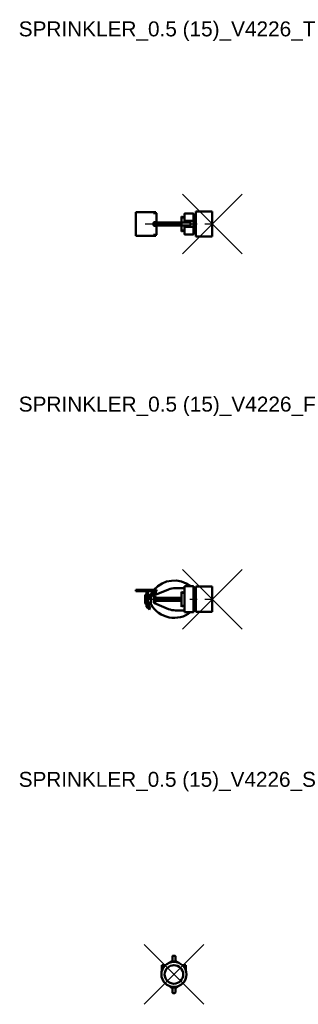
# Model space of a CAD drawing. Header units: inches. Extents: x 7.8 to 17.2, y 11.6 to 44.5.
import ezdxf

# ---------------------------------------------------------------- set-up
doc = ezdxf.new("R2010")
doc.units = ezdxf.units.IN
doc.header["$MEASUREMENT"] = 0
doc.header["$PDMODE"] = 3
doc.linetypes.add('CENTER', pattern=[2, 1.25, -0.25, 0.25, -0.25])
for name, color, linetype in [('CL', 1, 'CENTER'), ('NODES', 4, 'Continuous'), ('VIC_INFO', 30, 'Continuous')]:
    doc.layers.add(name, color=color, linetype=linetype)
doc.layers.add('REF', color=2, linetype='Continuous', true_color=0xffff00)
doc.layers.add('Visible (ANSI)', color=7, linetype='Continuous', lineweight=50)
doc.styles.get("Standard").update_dxf_attribs({"font": 'arial.ttf'})

# ---------------------------------------------------------------- blocks, each defined once
blk = doc.blocks.new('Sprinkler_QR_SW_BSPT_0.5 (15)_V4226_T', base_point=(1.281, 0))
at = {"layer": 'CL'}
blk.add_line((-0.969, 0), (1.281, 0), dxfattribs=at)
at = {"layer": 'NODES'}
blk.add_point((1.281, 0), dxfattribs=at)
at = {"layer": 'Visible (ANSI)'}
for p, q in [((-1.281, -0.4), (-1.281, 0.4)), ((-1.281, 0.4), (-0.681, 0.4)), ((-0.606, 0.4), (-0.681, 0.4)), ((-0.681, 0.36), (-0.581, 0.36)), ((-0.606, 0.4), (-0.606, 0.36)), ((-0.581, 0.36), (-0.581, 0.06)), ((0.356, 0.34), (0.356, 0.086)), ((0.646, 0.35), (0.366, 0.35)), ((0.656, 0.096), (0.656, 0.34)), ((1.281, 0.42), (0.736, 0.42)), ((0.736, 0.42), (0.736, -0.42)), ((1.281, 0.42), (1.281, -0.42)), ((-0.681, 0.035), (-0.681, -0.035)), ((-0.676, 0.05), (0.531, 0.05)), ((-0.656, 0.06), (-0.656, 0.05)), ((-0.581, 0.06), (-0.656, 0.06)), ((-0.608, 0.06), (-0.608, 0.05)), ((-0.508, 0.05), (-0.579, 0.06)), ((0.356, 0.192), (0.256, 0.25)), ((0.256, 0.25), (0.256, 0.05)), ((0.356, 0.05), (0.356, 0.086)), ((0.646, 0.1), (0.366, 0.1)), ((0.556, -0.035), (0.556, 0.035)), ((0.656, -0.096), (0.656, 0.096)), ((0.531, -0.05), (-0.676, -0.05)), ((-0.656, -0.05), (-0.656, -0.06)), ((-0.581, -0.06), (-0.656, -0.06)), ((-0.608, -0.05), (-0.608, -0.06)), ((-0.581, -0.36), (-0.581, -0.06)), ((-0.508, -0.05), (-0.579, -0.06)), ((0.256, -0.05), (0.256, -0.25)), ((0.356, -0.192), (0.256, -0.25)), ((0.356, -0.086), (0.356, -0.05)), ((0.356, -0.086), (0.356, -0.34)), ((0.646, -0.1), (0.366, -0.1)), ((0.656, -0.34), (0.656, -0.096)), ((-0.681, -0.4), (-1.281, -0.4)), ((-0.681, -0.36), (-0.581, -0.36)), ((-0.606, -0.4), (-0.681, -0.4)), ((-0.606, -0.36), (-0.606, -0.4)), ((0.366, -0.35), (0.646, -0.35)), ((1.281, -0.42), (0.736, -0.42))]:
    blk.add_line(p, q, dxfattribs=at)
for centre, radius, start, end in [((0.366, 0.34), 0.01, 90, 180), ((0.646, 0.34), 0.01, 0, 90), ((0.696, 0.34), 0.04, 180, 0), ((-0.656, 0.035), 0.025, 90, 180), ((-0.583, 0.035), 0.025, 82.2316, 143.1301), ((-0.656, -0.035), 0.025, 180, 270), ((-0.583, -0.035), 0.025, 216.8699, 277.7684), ((0.696, -0.34), 0.04, 0, 180), ((0.366, -0.34), 0.01, 180, 270), ((0.646, -0.34), 0.01, 270, 0)]:
    blk.add_arc(centre, radius, start, end, dxfattribs=at)
for centre, major_axis, ratio, start_param, end_param in [((0.366, 0.086), (0, 0.0141), 0.707209, 0, 1.570796), ((0.646, 0.096), (0.01, 0), 0.414299, 0, 1.570796), ((0.366, -0.086), (0, -0.0141), 0.707209, 4.712389, 6.283185), ((0.646, -0.096), (0.01, 0), 0.414299, 4.712389, 6.283185)]:
    blk.add_ellipse(centre, major_axis=major_axis, ratio=ratio, start_param=start_param, end_param=end_param, dxfattribs=at)
for points, knots in [([(-0.666, 0.05), (-0.669, 0.05), (-0.671, 0.05), (-0.673, 0.051), (-0.674, 0.051), (-0.675, 0.051), (-0.675, 0.051), (-0.675, 0.052)], [0, 0, 0, 0, 0.02930873, 0.02930873, 0.05460818, 0.05460818, 0.05873123, 0.05873123, 0.05873123, 0.05873123]), ([(0.531, 0.05), (0.535, 0.05), (0.538, 0.05), (0.544, 0.048), (0.547, 0.047), (0.551, 0.044), (0.553, 0.042), (0.555, 0.04), (0.556, 0.039), (0.556, 0.037), (0.556, 0.036), (0.556, 0.035)], [0.23104497, 0.23104497, 0.23104497, 0.23104497, 0.25527115, 0.25527115, 0.27491297, 0.27491297, 0.29354479, 0.29354479, 0.3006005, 0.3006005, 0.307012, 0.307012, 0.307012, 0.307012]), ([(-0.666, -0.05), (-0.669, -0.05), (-0.671, -0.05), (-0.673, -0.051), (-0.674, -0.051), (-0.675, -0.051), (-0.675, -0.051), (-0.675, -0.052)], [0, 0, 0, 0, 0.02932505, 0.02932505, 0.05463252, 0.05463252, 0.05873504, 0.05873504, 0.05873504, 0.05873504]), ([(0.556, -0.035), (0.556, -0.036), (0.556, -0.037), (0.556, -0.039), (0.555, -0.04), (0.553, -0.042), (0.551, -0.044), (0.547, -0.047), (0.544, -0.048), (0.538, -0.05), (0.535, -0.05), (0.531, -0.05)], [0, 0, 0, 0, 0.0064115, 0.0064115, 0.01346721, 0.01346721, 0.03209903, 0.03209903, 0.05174085, 0.05174085, 0.07596702, 0.07596702, 0.07596702, 0.07596702])]:
    blk.add_open_spline(points, degree=3, knots=knots, dxfattribs=at)
at = {"layer": 'VIC_INFO'}
for tag, p, flags in [('VIC_MARK', (0, 0), 1), ('VIC_AREA', (0, 0), 1), ('VIC_ZONE', (0, 0), 1), ('VIC_SEQUENCE', (0, 0), 1), ('SERVICE', (0, 0), 1), ('MANUFACTURER', (0, 0), 1), ('ENDCOND', (0, 0), 1), ('SIZE', (-0.619, -0.503), 9), ('SIZE_MM', (-0.619, -0.691), 9), ('UID', (0.231, -0.503), 9), ('DESC', (0.231, -0.683), 9), ('WGHT', (-0.619, -0.878), 9), ('P/N_1', (-0.619, -1.066), 9), ('USER_1', (0.231, -0.878), 9), ('USER_2', (0.231, -1.066), 9), ('P/N_2', (-0.619, -1.253), 9), ('PCS', (0.231, -1.253), 9), ('URL', (-0.618, -1.541), 9), ('STYLENO', (0.234, -1.514), 9)]:
    blk.add_attdef(tag, p, '', height=0.125, dxfattribs=dict(at, flags=flags))
blk = doc.blocks.new('Sprinkler_QR_SW_BSPT_0.5 (15)_V4226_F', base_point=(1.281, 0))
at = {"layer": 'CL'}
blk.add_line((-0.969, 0), (1.281, 0), dxfattribs=at)
at = {"layer": 'NODES'}
blk.add_point((1.281, 0), dxfattribs=at)
at = {"layer": 'Visible (ANSI)'}
for p, q in [((0.056, 0.375), (0.356, 0.375)), ((0.356, 0.438), (0.356, 0.183)), ((0.356, 0.438), (0.366, 0.438)), ((0.646, 0.438), (0.366, 0.438)), ((0.656, 0.183), (0.656, 0.427)), ((1.281, 0.42), (0.736, 0.42)), ((0.736, 0.42), (0.736, -0.42)), ((1.281, 0.42), (1.281, -0.42)), ((-1.281, 0.313), (-1.281, 0.273)), ((-0.681, 0.313), (-1.281, 0.313)), ((-0.681, 0.273), (-1.281, 0.273)), ((-0.969, -0.125), (-0.969, 0.125)), ((-0.944, 0.15), (-0.919, 0.15)), ((-0.879, 0.25), (-0.919, 0.25)), ((-0.919, 0.25), (-0.919, 0.25)), ((-0.919, 0.25), (-0.879, 0.25)), ((-0.919, 0.227), (-0.919, 0.25)), ((-0.919, 0.226), (-0.919, 0.227)), ((-0.879, 0.226), (-0.919, 0.226)), ((-0.919, 0.224), (-0.919, 0.226)), ((-0.919, 0.224), (-0.919, 0.219)), ((-0.919, 0.185), (-0.919, 0.219)), ((-0.919, 0.149), (-0.919, 0.185)), ((-0.879, 0.149), (-0.919, 0.149)), ((-0.919, 0.138), (-0.919, 0.149)), ((-0.919, 0.138), (-0.919, 0.13)), ((-0.919, 0.095), (-0.919, 0.13)), ((-0.919, 0.062), (-0.919, 0.095)), ((-0.919, 0.048), (-0.919, 0.062)), ((-0.919, 0.039), (-0.919, 0.048)), ((-0.908, 0.039), (-0.919, 0.039)), ((-0.919, 0.016), (-0.919, 0.039)), ((-0.919, 0.016), (-0.919, 0)), ((-0.919, -0.1), (-0.919, 0)), ((-0.885, 0.063), (-0.662, 0.208)), ((-0.879, 0.25), (-0.879, 0.25)), ((-0.879, 0.25), (-0.879, 0.227)), ((-0.879, 0.227), (-0.879, 0.226)), ((-0.879, 0.226), (-0.879, 0.224)), ((-0.879, 0.224), (-0.879, 0.219)), ((-0.879, 0.219), (-0.879, 0.185)), ((-0.879, 0.185), (-0.879, 0.149)), ((-0.879, 0.15), (-0.779, 0.15)), ((-0.879, 0.149), (-0.879, 0.138)), ((-0.879, 0.138), (-0.879, 0.13)), ((-0.879, 0.13), (-0.879, 0.095)), ((-0.879, 0.095), (-0.879, 0.067)), ((-0.879, 0), (-0.879, -0.1)), ((-0.64, 0.175), (-0.863, 0.029)), ((-0.779, 0.144), (-0.779, 0.15)), ((-0.779, -0.13), (-0.779, 0.084)), ((-0.681, 0.313), (-0.581, 0.313)), ((-0.679, 0.09), (-0.679, -0.09)), ((-0.656, 0.1), (-0.678, 0.1)), ((-0.608, 0.072), (-0.656, 0.1)), ((-0.656, 0.1), (-0.656, -0.1)), ((-0.648, 0.136), (-0.182, 0.328)), ((-0.581, 0.273), (-0.615, 0.273)), ((-0.608, 0.072), (-0.608, -0.072)), ((-0.581, 0.313), (-0.581, 0.273)), ((-0.508, 0.05), (-0.579, 0.06)), ((0.256, 0.05), (-0.508, 0.05)), ((-0.508, 0.05), (-0.508, -0.05)), ((0.356, 0.192), (0.256, 0.25)), ((0.256, 0.25), (0.256, -0.25)), ((0.356, 0.183), (0.356, -0.183)), ((0.656, 0), (0.656, 0.183)), ((0.656, -0.183), (0.656, 0)), ((-0.944, -0.15), (-0.919, -0.15)), ((-0.919, -0.1), (-0.919, -0.103)), ((-0.879, -0.1), (-0.919, -0.1)), ((-0.919, -0.103), (-0.879, -0.103)), ((-0.919, -0.103), (-0.836, -0.145)), ((-0.919, -0.103), (-0.919, -0.103)), ((-0.919, -0.103), (-0.919, -0.147)), ((-0.836, -0.188), (-0.919, -0.147)), ((-0.919, -0.147), (-0.919, -0.203)), ((-0.919, -0.203), (-0.879, -0.203)), ((-0.919, -0.203), (-0.919, -0.204)), ((-0.919, -0.204), (-0.836, -0.275)), ((-0.919, -0.204), (-0.919, -0.229)), ((-0.836, -0.3), (-0.919, -0.229)), ((-0.919, -0.229), (-0.919, -0.249)), ((-0.919, -0.249), (-0.896, -0.249)), ((-0.919, -0.249), (-0.919, -0.25)), ((-0.919, -0.25), (-0.819, -0.35)), ((-0.879, -0.1), (-0.879, -0.103)), ((-0.816, -0.135), (-0.879, -0.103)), ((-0.879, -0.103), (-0.879, -0.103)), ((-0.879, -0.167), (-0.879, -0.203)), ((-0.879, -0.204), (-0.879, -0.203)), ((-0.816, -0.258), (-0.879, -0.204)), ((-0.805, -0.179), (-0.825, -0.189)), ((-0.816, -0.312), (-0.821, -0.307)), ((-0.8, -0.289), (-0.82, -0.307)), ((-0.802, -0.15), (-0.777, -0.15)), ((-0.656, -0.1), (-0.678, -0.1)), ((-0.608, -0.072), (-0.656, -0.1)), ((-0.182, -0.328), (-0.648, -0.136)), ((-0.508, -0.05), (-0.579, -0.06)), ((0.256, -0.05), (-0.508, -0.05)), ((0.356, -0.192), (0.256, -0.25)), ((0.356, -0.183), (0.356, -0.438)), ((0.656, -0.427), (0.656, -0.183)), ((-0.819, -0.35), (-0.816, -0.348)), ((0.356, -0.375), (0.056, -0.375)), ((0.366, -0.438), (0.356, -0.438)), ((0.646, -0.438), (0.366, -0.438)), ((1.281, -0.42), (0.736, -0.42))]:
    blk.add_line(p, q, dxfattribs=at)
for centre, radius, start, end in [((0.009, -0.266), 0.891, 52.1515, 139.5041), ((0.056, -0.25), 0.625, 90, 112.3859), ((0.646, 0.427), 0.01, 0, 90), ((0.696, 0.34), 0.04, 180, 0), ((-0.944, 0.125), 0.025, 90, 180), ((-0.844, 0), 0.075, 123.1467, 180), ((-0.844, 0), 0.035, 123.1467, 180), ((0.009, -0.266), 0.891, 142.806, 150.3627), ((-0.681, 0.238), 0.075, 303.1467, 90), ((-0.681, 0.238), 0.035, 303.1467, 90), ((-0.629, 0.09), 0.05, 112.3859, 127.1339), ((-0.583, 0.035), 0.025, 82.2316, 180), ((-0.944, -0.125), 0.025, 180, 270), ((-0.834, -0.33), 0.025, 315, 45), ((0.009, 0.266), 0.891, 209.6373, 307.8485), ((-0.629, -0.09), 0.05, 232.8661, 247.6141), ((-0.583, -0.035), 0.025, 180, 277.7684), ((0.056, 0.25), 0.625, 247.6141, 270), ((0.696, -0.34), 0.04, 0, 180), ((0.646, -0.427), 0.01, 270, 0)]:
    blk.add_arc(centre, radius, start, end, dxfattribs=at)
for centre, major_axis, ratio, start_param, end_param in [((-0.836, -0.166), (0.0112, -0.0224), 0.612372, 5.598466, 8.740059), ((-0.836, -0.288), (0.0164, -0.0189), 0.353553, 5.099986, 8.241578), ((-0.816, -0.156), (0.0112, -0.0224), 0.612372, 0, 2.456873), ((-0.816, -0.27), (0.0164, -0.0189), 0.353553, 0, 1.958393)]:
    blk.add_ellipse(centre, major_axis=major_axis, ratio=ratio, start_param=start_param, end_param=end_param, dxfattribs=at)
for points, knots in [([(-0.774, 0.16), (-0.774, 0.159), (-0.774, 0.158), (-0.775, 0.157), (-0.775, 0.156), (-0.776, 0.155), (-0.777, 0.153), (-0.778, 0.151), (-0.779, 0.15)], [0.16060844, 0.16060844, 0.16060844, 0.16060844, 0.198079, 0.198079, 0.198079, 0.22824512, 0.22824512, 0.25841125, 0.25841125, 0.25841125, 0.25841125]), ([(-0.77, 0.138), (-0.77, 0.138), (-0.77, 0.138), (-0.773, 0.139), (-0.774, 0.14), (-0.777, 0.141), (-0.777, 0.142), (-0.778, 0.143), (-0.779, 0.143), (-0.779, 0.144)], [0.02571323, 0.02571323, 0.02571323, 0.02571323, 0.02938132, 0.02938132, 0.04637423, 0.04637423, 0.06057101, 0.06057101, 0.07412958, 0.07412958, 0.07412958, 0.07412958]), ([(-0.765, 0.174), (-0.767, 0.172), (-0.768, 0.17), (-0.771, 0.165), (-0.772, 0.162), (-0.774, 0.16)], [0, 0, 0, 0, 0.02120729, 0.02120729, 0.04241457, 0.04241457, 0.04241457, 0.04241457]), ([(-0.679, 0.092), (-0.679, 0.095), (-0.678, 0.099), (-0.675, 0.109), (-0.672, 0.116), (-0.665, 0.125), (-0.662, 0.127), (-0.659, 0.13)], [-0.161904, -0.161904, -0.161904, -0.161904, -0.1135117, -0.1135117, -0.0360842, -0.0360842, 0, 0, 0, 0]), ([(-0.679, 0.09), (-0.679, 0.09), (-0.679, 0.091), (-0.679, 0.091), (-0.679, 0.092), (-0.679, 0.092)], [0, 0, 0, 0, 0.0069291, 0.0069291, 0.01385821, 0.01385821, 0.01385821, 0.01385821]), ([(-0.76, -0.137), (-0.763, -0.137), (-0.767, -0.136), (-0.772, -0.135), (-0.774, -0.134), (-0.777, -0.133), (-0.777, -0.132), (-0.778, -0.131), (-0.779, -0.13), (-0.779, -0.13)], [-0.06710232, -0.06710232, -0.06710232, -0.06710232, -0.03985035, -0.03985035, -0.02139349, -0.02139349, -0.00999118, -0.00999118, 0, 0, 0, 0]), ([(-0.778, -0.144), (-0.778, -0.144), (-0.778, -0.143), (-0.776, -0.141), (-0.774, -0.14), (-0.771, -0.138), (-0.769, -0.138), (-0.766, -0.137), (-0.765, -0.137), (-0.763, -0.137), (-0.762, -0.137), (-0.761, -0.137), (-0.76, -0.137), (-0.76, -0.137)], [0, 0, 0, 0, 0.02241127, 0.02241127, 0.04633841, 0.04633841, 0.06631879, 0.06631879, 0.07919697, 0.07919697, 0.08525374, 0.08525374, 0.09113572, 0.09113572, 0.09113572, 0.09113572]), ([(-0.778, -0.144), (-0.778, -0.147), (-0.777, -0.15), (-0.775, -0.156), (-0.774, -0.159), (-0.773, -0.161)], [-0.03398166, -0.03398166, -0.03398166, -0.03398166, -0.01699083, -0.01699083, 0, 0, 0, 0]), ([(-0.773, -0.161), (-0.771, -0.164), (-0.77, -0.166), (-0.768, -0.17), (-0.767, -0.172), (-0.765, -0.174)], [-0.03758621, -0.03758621, -0.03758621, -0.03758621, -0.01879311, -0.01879311, 0, 0, 0, 0]), ([(-0.679, -0.092), (-0.679, -0.092), (-0.679, -0.091), (-0.679, -0.091), (-0.679, -0.09), (-0.679, -0.09)], [-0.01385821, -0.01385821, -0.01385821, -0.01385821, -0.0069291, -0.0069291, 0, 0, 0, 0]), ([(-0.659, -0.13), (-0.661, -0.128), (-0.663, -0.126), (-0.667, -0.122), (-0.67, -0.118), (-0.674, -0.111), (-0.676, -0.106), (-0.678, -0.099), (-0.679, -0.095), (-0.679, -0.092)], [0, 0, 0, 0, 0.0243075, 0.0243075, 0.0631996, 0.0631996, 0.1137593, 0.1137593, 0.1619012, 0.1619012, 0.1619012, 0.1619012])]:
    blk.add_open_spline(points, degree=3, knots=knots, dxfattribs=at)
at = {"layer": 'VIC_INFO'}
for tag, p, flags in [('VIC_MARK', (0, 0), 1), ('VIC_AREA', (0, 0), 1), ('VIC_ZONE', (0, 0), 1), ('VIC_SEQUENCE', (0, 0), 1), ('SERVICE', (0, 0), 1), ('MANUFACTURER', (0, 0), 1), ('ENDCOND', (0, 0), 1), ('SIZE', (-0.619, -0.503), 9), ('SIZE_MM', (-0.619, -0.691), 9), ('UID', (0.231, -0.503), 9), ('DESC', (0.231, -0.683), 9), ('WGHT', (-0.619, -0.878), 9), ('P/N_1', (-0.619, -1.066), 9), ('USER_1', (0.231, -0.878), 9), ('USER_2', (0.231, -1.066), 9), ('P/N_2', (-0.619, -1.253), 9), ('PCS', (0.231, -1.253), 9), ('URL', (-0.618, -1.541), 9), ('STYLENO', (0.234, -1.514), 9)]:
    blk.add_attdef(tag, p, '', height=0.125, dxfattribs=dict(at, flags=flags))
blk = doc.blocks.new('Sprinkler_QR_SW_BSPT_0.5 (15)_V4226_S', base_point=(0, 0))
at = {"layer": 'CL'}
blk.add_line((0, 0), (0, 0), dxfattribs=at)
at = {"layer": 'NODES'}
blk.add_point((0, 0), dxfattribs=at)
at = {"layer": 'Visible (ANSI)'}
for p, q in [((-0.1, 0.437), (-0.142, 0.395)), ((0.1, 0.437), (-0.1, 0.437)), ((-0.1, 0.437), (-0.096, 0.427)), ((-0.05, 0.437), (-0.05, 0.61)), ((-0.035, 0.625), (0.035, 0.625)), ((0.05, 0.61), (0.05, 0.437)), ((0.1, 0.437), (0.096, 0.427)), ((0.142, 0.395), (0.1, 0.437)), ((-0.36, 0.313), (-0.4, 0.313)), ((-0.4, 0.175), (-0.4, 0.313)), ((-0.4, 0.175), (-0.4, 0.128)), ((-0.36, 0.313), (-0.281, 0.313)), ((-0.36, 0.313), (-0.36, 0.273)), ((-0.32, 0.273), (-0.36, 0.273)), ((-0.36, 0.273), (-0.36, 0.216)), ((0.36, 0.313), (0.281, 0.313)), ((0.32, 0.273), (0.36, 0.273)), ((0.36, 0.313), (0.36, 0.273)), ((0.4, 0.313), (0.36, 0.313)), ((0.36, 0.273), (0.36, 0.216)), ((0.4, 0.175), (0.4, 0.313)), ((0.4, 0.175), (0.4, 0.128)), ((-0.142, -0.395), (-0.1, -0.438)), ((-0.1, -0.438), (-0.096, -0.427)), ((-0.1, -0.438), (0.1, -0.438)), ((-0.05, -0.61), (-0.05, -0.438)), ((-0.035, -0.625), (0.035, -0.625)), ((0.05, -0.438), (0.05, -0.61)), ((0.1, -0.438), (0.096, -0.427)), ((0.1, -0.438), (0.142, -0.395))]:
    blk.add_line(p, q, dxfattribs=at)
for radius in [0.42, 0.311]:
    blk.add_circle((0, 0), radius, dxfattribs=at)
for centre, start, end in [((-0.035, 0.61), 90, 180), ((0.035, 0.61), 0, 90), ((-0.035, -0.61), 180, 270), ((0.035, -0.61), 270, 0)]:
    blk.add_arc(centre, 0.015, start, end, dxfattribs=at)
at = {"layer": 'VIC_INFO'}
for tag, p, flags in [('VIC_MARK', (0, 0), 1), ('VIC_AREA', (0, 0), 1), ('VIC_ZONE', (0, 0), 1), ('VIC_SEQUENCE', (0, 0), 1), ('SERVICE', (0, 0), 1), ('MANUFACTURER', (0, 0), 1), ('ENDCOND', (0, 0), 1), ('SIZE', (-0.619, -0.503), 9), ('SIZE_MM', (-0.619, -0.691), 9), ('UID', (0.231, -0.503), 9), ('DESC', (0.231, -0.683), 9), ('WGHT', (-0.619, -0.878), 9), ('P/N_1', (-0.619, -1.066), 9), ('USER_1', (0.231, -0.878), 9), ('USER_2', (0.231, -1.066), 9), ('P/N_2', (-0.619, -1.253), 9), ('PCS', (0.231, -1.253), 9), ('URL', (-0.618, -1.541), 9), ('STYLENO', (0.234, -1.514), 9)]:
    blk.add_attdef(tag, p, '', height=0.125, dxfattribs=dict(at, flags=flags))

msp = doc.modelspace()

# ---------------------------------------------------------------- block references
for name, p in [('Sprinkler_QR_SW_BSPT_0.5 (15)_V4226_T', (14.28125, 37.6875)), ('Sprinkler_QR_SW_BSPT_0.5 (15)_V4226_F', (14.28125, 25.125)), ('Sprinkler_QR_SW_BSPT_0.5 (15)_V4226_S', (13, 12.5625))]:
    msp.add_blockref(name, p)

# ---------------------------------------------------------------- texts
at = {"layer": 'REF'}
for s, p in [('SPRINKLER_0.5 (15)_V4226_T', (7.8, 43.96875)), ('SPRINKLER_0.5 (15)_V4226_F', (7.8, 31.40625)), ('SPRINKLER_0.5 (15)_V4226_S', (7.8, 18.84375))]:
    msp.add_text(s, height=0.5, dxfattribs=at).set_placement(p)

doc.saveas('drawing.dxf')
